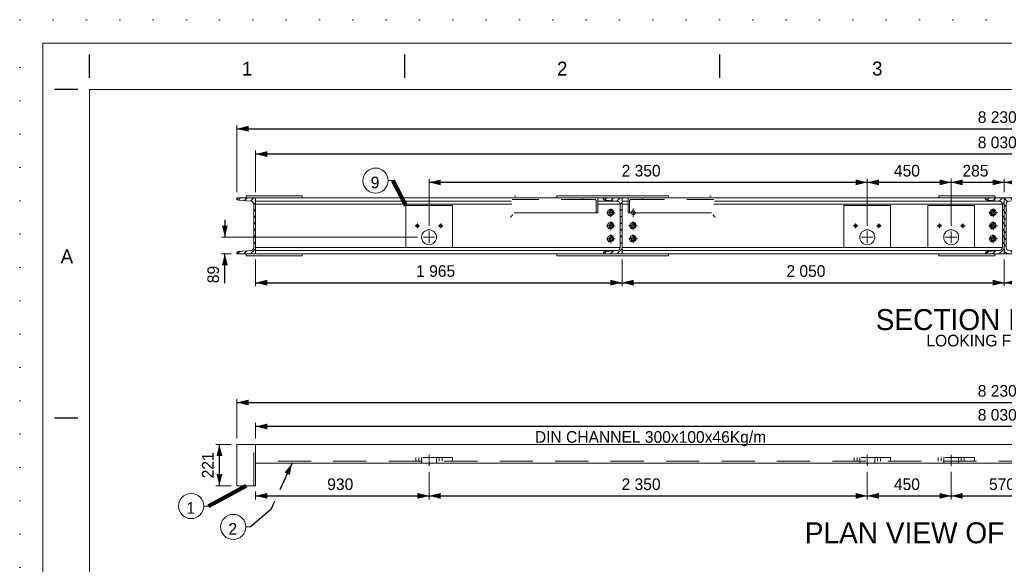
# Model space of a CAD drawing. Header units: millimetres. Extents: x -33820 to -12795, y -745548 to -730698.
# Tile 6 of 25: x -33820 to -28540, y -733618 to -730698. Entities that reach past the tile are written whole.
import ezdxf
from ezdxf.enums import TextEntityAlignment as Align

# ---------------------------------------------------------------- set-up
doc = ezdxf.new("R2010")
doc.units = ezdxf.units.MM
doc.header["$MEASUREMENT"] = 0
for name, pattern in [('DGN Style 1', [178.733029, 0.297393, -178.435636]), ('DGN Style 2', [297.392727, 178.435636, -118.957091]), ('DGN Style 4', [476.125756, 237.914182, -118.957091, 0.297393, -118.957091]), ('DGN Style 5', [208.174909, 89.217818, -118.957091]), ('DGN Style 6', [565.640967, 0.297393, -118.957091, 208.174909, -118.957091, 0.297393, -118.957091])]:
    doc.linetypes.add(name, pattern=pattern)
doc.styles.add('Style-ENGINEERING', font='ENGINEERING.shx')
doc.styles.add('Style-ENGINEERING_0', font='ENGINEERING.shx')
doc.dimstyles.new('MetricMM', dxfattribs={"dimtxt": 3, "dimasz": 3, "dimexe": 1.5, "dimexo": 1.5, "dimgap": 1.5, "dimtad": 1, "dimdec": 0, "dimzin": 7, "dimtxsty": 'Style-ENGINEERING_0', "dimcen": 0.09, "dimclrd": 1, "dimclre": 1, "dimclrt": 7, "dimadec": 0, "dimazin": 3, "dimtfac": 1, "dimtdec": 0, "dimtofl": 0, "dimtmove": 0, "dimatfit": 3, "dimfxl": 1, "dimtzin": 7, "dimlwd": -1, "dimlwe": 0, "dimarcsym": 0})

# ---------------------------------------------------------------- blocks, each defined once
blk = doc.blocks.new('*U328')
for p, q in [((-405.55, 284.53), (-405.55, 289.53)), ((-337.96, 284.53), (-337.96, 289.53)), ((-270.38, 284.53), (-270.38, 289.53)), ((-408.05, 282.03), (-413.05, 282.03)), ((-408.05, 211.53), (-413.05, 211.53))]:
    blk.add_line(p, q)
at = {"color": 7, "linetype": 'Continuous', "lineweight": 0, "flags": 128}
blk.add_lwpolyline([(-415.55, 292.03), (415.45, 292.03), (415.45, -291.97), (-415.55, -291.97), (-415.55, 292.03)], close=True, dxfattribs=at)
at = {"color": 7, "linetype": 'Continuous', "lineweight": 13, "flags": 128}
blk.add_lwpolyline([(-405.55, 282.03), (405.45, 282.03), (405.45, -281.97), (-405.55, -281.97), (-405.55, 282.03)], close=True, dxfattribs=at)
at = {"char_height": 3, "attachment_point": 5, "line_spacing_factor": 1.2, "style": 'Style-ENGINEERING'}
for s, insert in [('1', (-371.76, 286.53)), ('2', (-304.17, 286.53)), ('3', (-236.59, 286.53)), ('A', (-410.42, 246.28))]:
    blk.add_mtext(s, dxfattribs=dict(at, insert=insert))
blk = doc.blocks.new('DIN 300x100x46kgm_6')
at = {"color": 7, "linetype": 'Continuous', "lineweight": 0, "extrusion": (0, 0, -1), "flags": 128}
blk.add_lwpolyline([(-100, 4.6, -0.39104), (-92.6, 12.6), (-24.7, 18, 0.39104), (-10, 34), (-10, 266, 0.39104), (-24.7, 282), (-92.6, 287.4, -0.39104), (-100, 295.4), (-100, 300), (0, 300), (0, 0), (-100, 0), (-100, 4.6)], format="xyb", close=True, dxfattribs=at)
blk = doc.blocks.new('DIN 300x100x46kgm_7')
at = {"color": 7, "linetype": 'Continuous', "lineweight": 0, "extrusion": (0, 0, -1), "flags": 128}
blk.add_lwpolyline([(-100, 4.6, -0.39104), (-92.6, 12.6), (-24.7, 18, 0.39104), (-10, 34), (-10, 266, 0.39104), (-24.7, 282), (-92.6, 287.4, -0.39104), (-100, 295.4), (-100, 300), (0, 300), (0, 0), (-100, 0), (-100, 4.6)], format="xyb", close=True, dxfattribs=at)
blk = doc.blocks.new('*D381')
at = {"color": 1, "linetype": 'Continuous', "lineweight": 0, "transparency": 16777216}
for p, q in [((-9378.5, 5147.6), (-9460.2, 5147.6)), ((-9378.5, 4926.1), (-9460.2, 4926.1))]:
    blk.add_line(p, q, dxfattribs=at)
at = {"color": 1, "linetype": 'Continuous', "transparency": 16777216}
blk.add_line((-9441.5, 4926.1), (-9441.5, 5147.6), dxfattribs=at)
at = {"color": 1, "linetype": 'Continuous', "lineweight": 0, "transparency": 16777216, "extrusion": (0, 0, -1)}
blk.add_solid([(9457.1, 5085.1), (9441.5, 5147.6), (9425.8, 5085.1)], dxfattribs=at)
at = {"color": 1, "linetype": 'Continuous', "lineweight": 0, "transparency": 16777216}
blk.add_solid([(-9425.8, 4988.6), (-9441.5, 4926.1), (-9457.1, 4988.6)], dxfattribs=at)
at = {"layer": 'Defpoints', "color": 7, "linetype": 'Continuous', "lineweight": 0, "transparency": 16777216}
for p in [(-9441.5, 5147.6), (-9347.3, 5147.6), (-9441.5, 5036.8), (-9347.3, 4926.1)]:
    blk.add_point(p, dxfattribs=at)
at = {"color": 7, "linetype": 'Continuous', "lineweight": 0, "transparency": 16777216, "style": 'Style-ENGINEERING'}
blk.add_text('221', height=62.5, rotation=90, dxfattribs=at).set_placement((-9504, 4965.5), align=Align.MIDDLE_LEFT)
blk = doc.blocks.new('*D382')
at = {"color": 1, "linetype": 'Continuous', "lineweight": 0, "transparency": 16777216}
for p, q in [((-8317.3, 5001), (-8317.3, 4852.9)), ((-9247.1, 4894.8), (-9247.1, 4852.9))]:
    blk.add_line(p, q, dxfattribs=at)
at = {"color": 1, "linetype": 'Continuous', "transparency": 16777216}
blk.add_line((-9247.1, 4871.6), (-8317.3, 4871.6), dxfattribs=at)
at = {"color": 1, "linetype": 'Continuous', "lineweight": 0, "transparency": 16777216}
blk.add_solid([(-9184.6, 4856), (-9247.1, 4871.6), (-9184.6, 4887.2)], dxfattribs=at)
at = {"color": 1, "linetype": 'Continuous', "lineweight": 0, "transparency": 16777216, "extrusion": (0, 0, -1)}
blk.add_solid([(8379.8, 4887.2), (8317.3, 4871.6), (8379.8, 4856)], dxfattribs=at)
at = {"layer": 'Defpoints', "color": 7, "linetype": 'Continuous', "lineweight": 0, "transparency": 16777216}
for p in [(-8317.3, 5032.3), (-9247.1, 4926.1), (-8782.2, 4871.6), (-8317.3, 4871.6)]:
    blk.add_point(p, dxfattribs=at)
at = {"color": 7, "linetype": 'Continuous', "lineweight": 0, "transparency": 16777216, "style": 'Style-ENGINEERING'}
blk.add_text('930', height=62.5, dxfattribs=at).set_placement((-8863.1, 4934.1), align=Align.MIDDLE_LEFT)
blk = doc.blocks.new('*D383')
at = {"color": 1, "linetype": 'Continuous', "lineweight": 0, "transparency": 16777216}
for p, q in [((-8317.3, 5001), (-8317.3, 4852.9)), ((-5967.3, 5001), (-5967.3, 4852.9))]:
    blk.add_line(p, q, dxfattribs=at)
at = {"color": 1, "linetype": 'Continuous', "transparency": 16777216}
blk.add_line((-8317.3, 4871.6), (-5967.3, 4871.6), dxfattribs=at)
at = {"color": 1, "linetype": 'Continuous', "lineweight": 0, "transparency": 16777216}
blk.add_solid([(-8254.8, 4856), (-8317.3, 4871.6), (-8254.8, 4887.2)], dxfattribs=at)
at = {"color": 1, "linetype": 'Continuous', "lineweight": 0, "transparency": 16777216, "extrusion": (0, 0, -1)}
blk.add_solid([(6029.8, 4887.2), (5967.3, 4871.6), (6029.8, 4856)], dxfattribs=at)
at = {"layer": 'Defpoints', "color": 7, "linetype": 'Continuous', "lineweight": 0, "transparency": 16777216}
for p in [(-8317.3, 5032.3), (-5967.3, 5032.3), (-7142.3, 4871.6), (-5967.3, 4871.6)]:
    blk.add_point(p, dxfattribs=at)
at = {"color": 7, "linetype": 'Continuous', "lineweight": 0, "transparency": 16777216, "style": 'Style-ENGINEERING'}
blk.add_text('2 350', height=62.5, dxfattribs=at).set_placement((-7284.7, 4934.1), align=Align.MIDDLE_LEFT)
blk = doc.blocks.new('*D384')
at = {"color": 1, "linetype": 'Continuous', "lineweight": 0, "transparency": 16777216}
for p, q in [((-5967.3, 5001), (-5967.3, 4852.9)), ((-5517.3, 5001), (-5517.3, 4852.9))]:
    blk.add_line(p, q, dxfattribs=at)
at = {"color": 1, "linetype": 'Continuous', "transparency": 16777216}
blk.add_line((-5967.3, 4871.6), (-5517.3, 4871.6), dxfattribs=at)
at = {"color": 1, "linetype": 'Continuous', "lineweight": 0, "transparency": 16777216}
blk.add_solid([(-5904.8, 4856), (-5967.3, 4871.6), (-5904.8, 4887.2)], dxfattribs=at)
at = {"color": 1, "linetype": 'Continuous', "lineweight": 0, "transparency": 16777216, "extrusion": (0, 0, -1)}
blk.add_solid([(5579.8, 4887.2), (5517.3, 4871.6), (5579.8, 4856)], dxfattribs=at)
at = {"layer": 'Defpoints', "color": 7, "linetype": 'Continuous', "lineweight": 0, "transparency": 16777216}
for p in [(-5967.3, 5032.3), (-5517.3, 5032.3), (-5742.3, 4871.6), (-5517.3, 4871.6)]:
    blk.add_point(p, dxfattribs=at)
at = {"color": 7, "linetype": 'Continuous', "lineweight": 0, "transparency": 16777216, "style": 'Style-ENGINEERING'}
blk.add_text('450', height=62.5, dxfattribs=at).set_placement((-5824.2, 4934.1), align=Align.MIDDLE_LEFT)
blk = doc.blocks.new('*D385')
at = {"color": 1, "linetype": 'Continuous', "lineweight": 0, "transparency": 16777216}
for p, q in [((-5517.3, 5001), (-5517.3, 4852.9)), ((-4947.3, 5001), (-4947.3, 4852.9))]:
    blk.add_line(p, q, dxfattribs=at)
at = {"color": 1, "linetype": 'Continuous', "transparency": 16777216}
blk.add_line((-5517.3, 4871.6), (-4947.3, 4871.6), dxfattribs=at)
at = {"color": 1, "linetype": 'Continuous', "lineweight": 0, "transparency": 16777216}
blk.add_solid([(-5454.8, 4856), (-5517.3, 4871.6), (-5454.8, 4887.2)], dxfattribs=at)
at = {"color": 1, "linetype": 'Continuous', "lineweight": 0, "transparency": 16777216, "extrusion": (0, 0, -1)}
blk.add_solid([(5009.8, 4887.2), (4947.3, 4871.6), (5009.8, 4856)], dxfattribs=at)
at = {"layer": 'Defpoints', "color": 7, "linetype": 'Continuous', "lineweight": 0, "transparency": 16777216}
for p in [(-5517.3, 5032.3), (-4947.3, 5032.3), (-5232.3, 4871.6), (-4947.3, 4871.6)]:
    blk.add_point(p, dxfattribs=at)
at = {"color": 7, "linetype": 'Continuous', "lineweight": 0, "transparency": 16777216, "style": 'Style-ENGINEERING'}
blk.add_text('570', height=62.5, dxfattribs=at).set_placement((-5314.2, 4934.1), align=Align.MIDDLE_LEFT)
blk = doc.blocks.new('*D389')
at = {"color": 1, "linetype": 'Continuous', "lineweight": 0, "transparency": 16777216}
for p, q in [((-9247.1, 5178.8), (-9247.1, 5262.4)), ((-1217.4, 5178.8), (-1217.4, 5262.4))]:
    blk.add_line(p, q, dxfattribs=at)
at = {"color": 1, "linetype": 'Continuous', "transparency": 16777216}
blk.add_line((-1217.4, 5243.6), (-9247.1, 5243.6), dxfattribs=at)
at = {"color": 1, "linetype": 'Continuous', "lineweight": 0, "transparency": 16777216}
blk.add_solid([(-9184.6, 5228), (-9247.1, 5243.6), (-9184.6, 5259.2)], dxfattribs=at)
at = {"color": 1, "linetype": 'Continuous', "lineweight": 0, "transparency": 16777216, "extrusion": (0, 0, -1)}
blk.add_solid([(1279.9, 5259.2), (1217.4, 5243.6), (1279.9, 5228)], dxfattribs=at)
at = {"layer": 'Defpoints', "color": 7, "linetype": 'Continuous', "lineweight": 0, "transparency": 16777216}
for p in [(-9247.1, 5243.6), (-5232.3, 5243.6), (-9247.1, 5147.6), (-1217.4, 5147.6)]:
    blk.add_point(p, dxfattribs=at)
at = {"color": 7, "linetype": 'Continuous', "lineweight": 0, "transparency": 16777216, "style": 'Style-ENGINEERING'}
blk.add_text('8 030', height=62.5, dxfattribs=at).set_placement((-5374.7, 5306.1), align=Align.MIDDLE_LEFT)
blk = doc.blocks.new('*D390')
at = {"color": 1, "linetype": 'Continuous', "lineweight": 0, "transparency": 16777216}
for p, q in [((-9347.3, 5178.8), (-9347.3, 5390.9)), ((-1117.3, 5178.8), (-1117.3, 5390.9))]:
    blk.add_line(p, q, dxfattribs=at)
at = {"color": 1, "linetype": 'Continuous', "transparency": 16777216}
blk.add_line((-9347.3, 5372.2), (-1117.3, 5372.2), dxfattribs=at)
at = {"color": 1, "linetype": 'Continuous', "lineweight": 0, "transparency": 16777216}
blk.add_solid([(-9284.8, 5356.6), (-9347.3, 5372.2), (-9284.8, 5387.8)], dxfattribs=at)
at = {"color": 1, "linetype": 'Continuous', "lineweight": 0, "transparency": 16777216, "extrusion": (0, 0, -1)}
blk.add_solid([(1179.8, 5387.8), (1117.3, 5372.2), (1179.8, 5356.6)], dxfattribs=at)
at = {"layer": 'Defpoints', "color": 7, "linetype": 'Continuous', "lineweight": 0, "transparency": 16777216}
for p in [(-5232.3, 5372.2), (-1117.3, 5372.2), (-9347.3, 5147.6), (-1117.3, 5147.6)]:
    blk.add_point(p, dxfattribs=at)
at = {"color": 7, "linetype": 'Continuous', "lineweight": 0, "transparency": 16777216, "style": 'Style-ENGINEERING'}
blk.add_text('8 230', height=62.5, dxfattribs=at).set_placement((-5374.7, 5434.7), align=Align.MIDDLE_LEFT)
blk = doc.blocks.new('*D513')
at = {"color": 1, "linetype": 'Continuous', "lineweight": 0, "transparency": 16777216}
for p, q in [((-5232.3, 6500.8), (-5232.3, 6571.4)), ((-4947.3, 6319.8), (-4947.3, 6571.4))]:
    blk.add_line(p, q, dxfattribs=at)
at = {"color": 1, "linetype": 'Continuous', "transparency": 16777216}
blk.add_line((-4947.3, 6552.7), (-5232.3, 6552.7), dxfattribs=at)
at = {"color": 1, "linetype": 'Continuous', "lineweight": 0, "transparency": 16777216}
blk.add_solid([(-5169.8, 6537), (-5232.3, 6552.7), (-5169.8, 6568.3)], dxfattribs=at)
at = {"color": 1, "linetype": 'Continuous', "lineweight": 0, "transparency": 16777216, "extrusion": (0, 0, -1)}
blk.add_solid([(5009.8, 6568.3), (4947.3, 6552.7), (5009.8, 6537)], dxfattribs=at)
at = {"layer": 'Defpoints', "color": 7, "linetype": 'Continuous', "lineweight": 0, "transparency": 16777216}
for p in [(-5232.3, 6552.7), (-5089.8, 6552.7), (-5232.3, 6469.6), (-4947.3, 6288.6)]:
    blk.add_point(p, dxfattribs=at)
at = {"color": 7, "linetype": 'Continuous', "lineweight": 0, "transparency": 16777216, "style": 'Style-ENGINEERING'}
blk.add_text('285', height=62.5, dxfattribs=at).set_placement((-5171.7, 6615.2), align=Align.MIDDLE_LEFT)
blk = doc.blocks.new('*D514')
at = {"color": 1, "linetype": 'Continuous', "lineweight": 0, "transparency": 16777216}
for p, q in [((-5517.3, 6319.8), (-5517.3, 6571.4)), ((-5232.3, 6500.8), (-5232.3, 6571.4))]:
    blk.add_line(p, q, dxfattribs=at)
at = {"color": 1, "linetype": 'Continuous', "transparency": 16777216}
blk.add_line((-5232.3, 6552.7), (-5517.3, 6552.7), dxfattribs=at)
at = {"color": 1, "linetype": 'Continuous', "lineweight": 0, "transparency": 16777216}
blk.add_solid([(-5454.8, 6537), (-5517.3, 6552.7), (-5454.8, 6568.3)], dxfattribs=at)
at = {"color": 1, "linetype": 'Continuous', "lineweight": 0, "transparency": 16777216, "extrusion": (0, 0, -1)}
blk.add_solid([(5294.8, 6568.3), (5232.3, 6552.7), (5294.8, 6537)], dxfattribs=at)
at = {"layer": 'Defpoints', "color": 7, "linetype": 'Continuous', "lineweight": 0, "transparency": 16777216}
for p in [(-5517.3, 6552.7), (-5374.8, 6552.7), (-5232.3, 6469.6), (-5517.3, 6288.6)]:
    blk.add_point(p, dxfattribs=at)
at = {"color": 7, "linetype": 'Continuous', "lineweight": 0, "transparency": 16777216, "style": 'Style-ENGINEERING'}
blk.add_text('285', height=62.5, dxfattribs=at).set_placement((-5456.7, 6615.2), align=Align.MIDDLE_LEFT)
blk = doc.blocks.new('*D515')
at = {"color": 1, "linetype": 'Continuous', "lineweight": 0, "transparency": 16777216}
for p, q in [((-5967.3, 6319.8), (-5967.3, 6571.4)), ((-5517.3, 6319.8), (-5517.3, 6571.4))]:
    blk.add_line(p, q, dxfattribs=at)
at = {"color": 1, "linetype": 'Continuous', "transparency": 16777216}
blk.add_line((-5517.3, 6552.7), (-5967.3, 6552.7), dxfattribs=at)
at = {"color": 1, "linetype": 'Continuous', "lineweight": 0, "transparency": 16777216}
blk.add_solid([(-5904.8, 6537), (-5967.3, 6552.7), (-5904.8, 6568.3)], dxfattribs=at)
at = {"color": 1, "linetype": 'Continuous', "lineweight": 0, "transparency": 16777216, "extrusion": (0, 0, -1)}
blk.add_solid([(5579.8, 6568.3), (5517.3, 6552.7), (5579.8, 6537)], dxfattribs=at)
at = {"layer": 'Defpoints', "color": 7, "linetype": 'Continuous', "lineweight": 0, "transparency": 16777216}
for p in [(-5967.3, 6552.7), (-5742.3, 6552.7), (-5967.3, 6288.6), (-5517.3, 6288.6)]:
    blk.add_point(p, dxfattribs=at)
at = {"color": 7, "linetype": 'Continuous', "lineweight": 0, "transparency": 16777216, "style": 'Style-ENGINEERING'}
blk.add_text('450', height=62.5, dxfattribs=at).set_placement((-5824.2, 6615.2), align=Align.MIDDLE_LEFT)
blk = doc.blocks.new('*D516')
at = {"color": 1, "linetype": 'Continuous', "lineweight": 0, "transparency": 16777216}
for p, q in [((-8317.3, 6319.8), (-8317.3, 6571.4)), ((-5967.3, 6319.8), (-5967.3, 6571.4))]:
    blk.add_line(p, q, dxfattribs=at)
at = {"color": 1, "linetype": 'Continuous', "transparency": 16777216}
blk.add_line((-5967.3, 6552.7), (-8317.3, 6552.7), dxfattribs=at)
at = {"color": 1, "linetype": 'Continuous', "lineweight": 0, "transparency": 16777216}
blk.add_solid([(-8254.8, 6537), (-8317.3, 6552.7), (-8254.8, 6568.3)], dxfattribs=at)
at = {"color": 1, "linetype": 'Continuous', "lineweight": 0, "transparency": 16777216, "extrusion": (0, 0, -1)}
blk.add_solid([(6029.8, 6568.3), (5967.3, 6552.7), (6029.8, 6537)], dxfattribs=at)
at = {"layer": 'Defpoints', "color": 7, "linetype": 'Continuous', "lineweight": 0, "transparency": 16777216}
for p in [(-8317.3, 6552.7), (-7142.3, 6552.7), (-8317.3, 6288.6), (-5967.3, 6288.6)]:
    blk.add_point(p, dxfattribs=at)
at = {"color": 7, "linetype": 'Continuous', "lineweight": 0, "transparency": 16777216, "style": 'Style-ENGINEERING'}
blk.add_text('2 350', height=62.5, dxfattribs=at).set_placement((-7284.7, 6615.2), align=Align.MIDDLE_LEFT)
blk = doc.blocks.new('*D517')
at = {"color": 1, "linetype": 'Continuous', "lineweight": 0, "transparency": 16777216}
for p, q in [((-9247.3, 6138.3), (-9247.3, 5995.9)), ((-7282.3, 6138.3), (-7282.3, 5995.9))]:
    blk.add_line(p, q, dxfattribs=at)
at = {"color": 1, "linetype": 'Continuous', "transparency": 16777216}
blk.add_line((-9247.3, 6014.7), (-7282.3, 6014.7), dxfattribs=at)
at = {"color": 1, "linetype": 'Continuous', "lineweight": 0, "transparency": 16777216}
blk.add_solid([(-9184.8, 5999.1), (-9247.3, 6014.7), (-9184.8, 6030.3)], dxfattribs=at)
at = {"color": 1, "linetype": 'Continuous', "lineweight": 0, "transparency": 16777216, "extrusion": (0, 0, -1)}
blk.add_solid([(7344.8, 6030.3), (7282.3, 6014.7), (7344.8, 5999.1)], dxfattribs=at)
at = {"layer": 'Defpoints', "color": 7, "linetype": 'Continuous', "lineweight": 0, "transparency": 16777216}
for p in [(-9247.3, 6169.6), (-7282.3, 6169.6), (-8264.8, 6014.7), (-7282.3, 6014.7)]:
    blk.add_point(p, dxfattribs=at)
at = {"color": 7, "linetype": 'Continuous', "lineweight": 0, "transparency": 16777216, "style": 'Style-ENGINEERING'}
blk.add_text('1 965', height=62.5, dxfattribs=at).set_placement((-8386.3, 6077.2), align=Align.MIDDLE_LEFT)
blk = doc.blocks.new('*D518')
at = {"color": 1, "linetype": 'Continuous', "lineweight": 0, "transparency": 16777216}
for p, q in [((-7282.3, 6138.3), (-7282.3, 5995.9)), ((-5232.3, 6138.3), (-5232.3, 5995.9))]:
    blk.add_line(p, q, dxfattribs=at)
at = {"color": 1, "linetype": 'Continuous', "transparency": 16777216}
blk.add_line((-7282.3, 6014.7), (-5232.3, 6014.7), dxfattribs=at)
at = {"color": 1, "linetype": 'Continuous', "lineweight": 0, "transparency": 16777216}
blk.add_solid([(-7219.8, 5999.1), (-7282.3, 6014.7), (-7219.8, 6030.3)], dxfattribs=at)
at = {"color": 1, "linetype": 'Continuous', "lineweight": 0, "transparency": 16777216, "extrusion": (0, 0, -1)}
blk.add_solid([(5294.8, 6030.3), (5232.3, 6014.7), (5294.8, 5999.1)], dxfattribs=at)
at = {"layer": 'Defpoints', "color": 7, "linetype": 'Continuous', "lineweight": 0, "transparency": 16777216}
for p in [(-7282.3, 6169.6), (-5232.3, 6169.6), (-6257.3, 6014.7), (-5232.3, 6014.7)]:
    blk.add_point(p, dxfattribs=at)
at = {"color": 7, "linetype": 'Continuous', "lineweight": 0, "transparency": 16777216, "style": 'Style-ENGINEERING'}
blk.add_text('2 050', height=62.5, dxfattribs=at).set_placement((-6400.7, 6077.2), align=Align.MIDDLE_LEFT)
blk = doc.blocks.new('*D519')
at = {"color": 1, "linetype": 'Continuous', "lineweight": 0, "transparency": 16777216}
for p, q in [((-5232.3, 6138.3), (-5232.3, 5995.9)), ((-3182.3, 6138.3), (-3182.3, 5995.9))]:
    blk.add_line(p, q, dxfattribs=at)
at = {"color": 1, "linetype": 'Continuous', "transparency": 16777216}
blk.add_line((-5232.3, 6014.7), (-3182.3, 6014.7), dxfattribs=at)
at = {"color": 1, "linetype": 'Continuous', "lineweight": 0, "transparency": 16777216}
blk.add_solid([(-5169.8, 5999.1), (-5232.3, 6014.7), (-5169.8, 6030.3)], dxfattribs=at)
at = {"color": 1, "linetype": 'Continuous', "lineweight": 0, "transparency": 16777216, "extrusion": (0, 0, -1)}
blk.add_solid([(3244.8, 6030.3), (3182.3, 6014.7), (3244.8, 5999.1)], dxfattribs=at)
at = {"layer": 'Defpoints', "color": 7, "linetype": 'Continuous', "lineweight": 0, "transparency": 16777216}
for p in [(-5232.3, 6169.6), (-3182.3, 6169.6), (-4207.3, 6014.7), (-3182.3, 6014.7)]:
    blk.add_point(p, dxfattribs=at)
at = {"color": 7, "linetype": 'Continuous', "lineweight": 0, "transparency": 16777216, "style": 'Style-ENGINEERING'}
blk.add_text('2 050', height=62.5, dxfattribs=at).set_placement((-4350.7, 6077.2), align=Align.MIDDLE_LEFT)
blk = doc.blocks.new('*D521')
at = {"color": 1, "linetype": 'Continuous', "lineweight": 0, "transparency": 16777216}
for p, q in [((-9247.3, 6500.8), (-9247.3, 6723.2)), ((-1217.3, 6500.8), (-1217.3, 6723.2))]:
    blk.add_line(p, q, dxfattribs=at)
at = {"color": 1, "linetype": 'Continuous', "transparency": 16777216}
blk.add_line((-1217.3, 6704.5), (-9247.3, 6704.5), dxfattribs=at)
at = {"color": 1, "linetype": 'Continuous', "lineweight": 0, "transparency": 16777216}
blk.add_solid([(-9184.8, 6688.8), (-9247.3, 6704.5), (-9184.8, 6720.1)], dxfattribs=at)
at = {"color": 1, "linetype": 'Continuous', "lineweight": 0, "transparency": 16777216, "extrusion": (0, 0, -1)}
blk.add_solid([(1279.8, 6720.1), (1217.3, 6704.5), (1279.8, 6688.8)], dxfattribs=at)
at = {"layer": 'Defpoints', "color": 7, "linetype": 'Continuous', "lineweight": 0, "transparency": 16777216}
for p in [(-9247.3, 6704.5), (-5232.3, 6704.5), (-9247.3, 6469.6), (-1217.3, 6469.6)]:
    blk.add_point(p, dxfattribs=at)
at = {"color": 7, "linetype": 'Continuous', "lineweight": 0, "transparency": 16777216, "style": 'Style-ENGINEERING'}
blk.add_text('8 030', height=62.5, dxfattribs=at).set_placement((-5374.7, 6767), align=Align.MIDDLE_LEFT)
blk = doc.blocks.new('*D522')
at = {"color": 1, "linetype": 'Continuous', "lineweight": 0, "transparency": 16777216}
for p, q in [((-9347.3, 6500.8), (-9347.3, 6858.8)), ((-1117.3, 6496.2), (-1117.3, 6858.8))]:
    blk.add_line(p, q, dxfattribs=at)
at = {"color": 1, "linetype": 'Continuous', "transparency": 16777216}
blk.add_line((-9347.3, 6840.1), (-1117.3, 6840.1), dxfattribs=at)
at = {"color": 1, "linetype": 'Continuous', "lineweight": 0, "transparency": 16777216}
blk.add_solid([(-9284.8, 6824.5), (-9347.3, 6840.1), (-9284.8, 6855.7)], dxfattribs=at)
at = {"color": 1, "linetype": 'Continuous', "lineweight": 0, "transparency": 16777216, "extrusion": (0, 0, -1)}
blk.add_solid([(1179.8, 6855.7), (1117.3, 6840.1), (1179.8, 6824.5)], dxfattribs=at)
at = {"layer": 'Defpoints', "color": 7, "linetype": 'Continuous', "lineweight": 0, "transparency": 16777216}
for p in [(-5232.3, 6840.1), (-1117.3, 6840.1), (-9347.3, 6469.6), (-1117.3, 6465)]:
    blk.add_point(p, dxfattribs=at)
at = {"color": 7, "linetype": 'Continuous', "lineweight": 0, "transparency": 16777216, "style": 'Style-ENGINEERING'}
blk.add_text('8 230', height=62.5, dxfattribs=at).set_placement((-5374.7, 6902.6), align=Align.MIDDLE_LEFT)
blk = doc.blocks.new('*U612')
at = {"color": 7, "linetype": 'DGN Style 6', "lineweight": 0, "flags": 128}
blk.add_lwpolyline([(0, 54), (-47, 27), (-47, -27), (0, -54), (47, -27), (47, 27), (0, 54)], close=True, dxfattribs=at)
at = {"color": 7, "linetype": 'DGN Style 6', "lineweight": 0}
blk.add_circle((0, 0), 59.7, dxfattribs=at)
blk = doc.blocks.new('*U613')
at = {"color": 7, "linetype": 'DGN Style 6', "lineweight": 0, "flags": 128}
blk.add_lwpolyline([(0, 54), (-47, 27), (-47, -27), (0, -54), (47, -27), (47, 27), (0, 54)], close=True, dxfattribs=at)
at = {"color": 7, "linetype": 'DGN Style 6', "lineweight": 0}
blk.add_circle((0, 0), 59.7, dxfattribs=at)
blk = doc.blocks.new('*U614')
at = {"color": 7, "linetype": 'DGN Style 6', "lineweight": 0, "flags": 128}
blk.add_lwpolyline([(0, 54), (-47, 27), (-47, -27), (0, -54), (47, -27), (47, 27), (0, 54)], close=True, dxfattribs=at)
at = {"color": 7, "linetype": 'DGN Style 6', "lineweight": 0}
blk.add_circle((0, 0), 59.7, dxfattribs=at)
blk = doc.blocks.new('*U615')
at = {"color": 7, "linetype": 'DGN Style 6', "lineweight": 0, "flags": 128}
blk.add_lwpolyline([(0, 54), (-47, 27), (-47, -27), (0, -54), (47, -27), (47, 27), (0, 54)], close=True, dxfattribs=at)
at = {"color": 7, "linetype": 'DGN Style 6', "lineweight": 0}
blk.add_circle((0, 0), 59.7, dxfattribs=at)
blk = doc.blocks.new('*U616')
at = {"color": 7, "linetype": 'DGN Style 6', "lineweight": 0, "flags": 128}
blk.add_lwpolyline([(0, 54), (-47, 27), (-47, -27), (0, -54), (47, -27), (47, 27), (0, 54)], close=True, dxfattribs=at)
at = {"color": 7, "linetype": 'DGN Style 6', "lineweight": 0}
blk.add_circle((0, 0), 59.7, dxfattribs=at)
blk = doc.blocks.new('*U617')
at = {"color": 7, "linetype": 'DGN Style 6', "lineweight": 0, "flags": 128}
blk.add_lwpolyline([(0, 54), (-47, 27), (-47, -27), (0, -54), (47, -27), (47, 27), (0, 54)], close=True, dxfattribs=at)
at = {"color": 7, "linetype": 'DGN Style 6', "lineweight": 0}
blk.add_circle((0, 0), 59.7, dxfattribs=at)
blk = doc.blocks.new('*U618')
at = {"color": 7, "linetype": 'DGN Style 6', "lineweight": 0, "flags": 128}
blk.add_lwpolyline([(0, 54), (-47, 27), (-47, -27), (0, -54), (47, -27), (47, 27), (0, 54)], close=True, dxfattribs=at)
at = {"color": 7, "linetype": 'DGN Style 6', "lineweight": 0}
blk.add_circle((0, 0), 59.7, dxfattribs=at)
blk = doc.blocks.new('*U619')
at = {"color": 7, "linetype": 'DGN Style 6', "lineweight": 0, "flags": 128}
blk.add_lwpolyline([(0, 54), (-47, 27), (-47, -27), (0, -54), (47, -27), (47, 27), (0, 54)], close=True, dxfattribs=at)
at = {"color": 7, "linetype": 'DGN Style 6', "lineweight": 0}
blk.add_circle((0, 0), 59.7, dxfattribs=at)
blk = doc.blocks.new('*D636')
at = {"color": 1, "linetype": 'Continuous', "transparency": 16777216}
for p, q in [((-9412.3, 6352.3), (-9412.3, 6258.6)), ((-9412.3, 6011.8), (-9412.3, 6169.6))]:
    blk.add_line(p, q, dxfattribs=at)
at = {"color": 1, "linetype": 'Continuous', "lineweight": 0, "transparency": 16777216}
for p, q in [((-8378.5, 6258.6), (-9431.1, 6258.6)), ((-9378.5, 6169.6), (-9431.1, 6169.6))]:
    blk.add_line(p, q, dxfattribs=at)
blk.add_solid([(-9396.7, 6321.1), (-9412.3, 6258.6), (-9427.9, 6321.1)], dxfattribs=at)
at = {"color": 1, "linetype": 'Continuous', "lineweight": 0, "transparency": 16777216, "extrusion": (0, 0, -1)}
blk.add_solid([(9427.9, 6107.1), (9412.3, 6169.6), (9396.7, 6107.1)], dxfattribs=at)
at = {"layer": 'Defpoints', "color": 7, "linetype": 'Continuous', "lineweight": 0, "transparency": 16777216}
for p in [(-9412.3, 6258.6), (-8347.3, 6258.6), (-9347.3, 6169.6), (-9412.3, 6063)]:
    blk.add_point(p, dxfattribs=at)
at = {"color": 7, "linetype": 'Continuous', "lineweight": 0, "transparency": 16777216, "style": 'Style-ENGINEERING'}
blk.add_text('89', height=62.5, rotation=90, dxfattribs=at).set_placement((-9474.8, 6011.8), align=Align.MIDDLE_LEFT)
blk = doc.blocks.new('*U327')
at = {"linetype": 'DGN Style 6', "lineweight": 0}
h = blk.add_hatch(dxfattribs=at)
h.set_pattern_fill('HATCH', style=0, pattern_type=2)
h.set_pattern_definition([(45, (-9267.247, 6460.26), (-17.6777, 17.6777), [])])
h.paths.add_polyline_path([(-9347.27, 6464.97, 0.3910403), (-9339.91, 6457), (-9271.99, 6451.57, -0.3910403), (-9257.27, 6435.62), (-9257.27, 6203.56, -0.3910403), (-9271.99, 6187.61), (-9339.91, 6182.18, 0.3910403), (-9347.27, 6174.21), (-9347.27, 6169.59), (-9247.27, 6169.59), (-9247.27, 6469.59), (-9347.27, 6469.59)])
h = blk.add_hatch(dxfattribs=at)
h.set_pattern_fill('HATCH', style=0, pattern_type=2)
h.set_pattern_definition([(45, (-7302.247, 6460.26), (-17.6777, 17.6777), [])])
h.paths.add_polyline_path([(-7382.27, 6464.97, 0.3910403), (-7374.91, 6457), (-7306.99, 6451.57, -0.3910403), (-7292.27, 6435.62), (-7292.27, 6203.56, -0.3910403), (-7306.99, 6187.61), (-7374.91, 6182.18, 0.3910403), (-7382.27, 6174.21), (-7382.27, 6169.59), (-7282.27, 6169.59), (-7282.27, 6469.59), (-7382.27, 6469.59)])
h = blk.add_hatch(dxfattribs=at)
h.set_pattern_fill('HATCH', style=0, pattern_type=2)
h.set_pattern_definition([(45, (-5252.247, 6460.26), (-17.6777, 17.6777), [])])
h.paths.add_polyline_path([(-5332.27, 6464.97, 0.3910403), (-5324.91, 6457), (-5256.99, 6451.57, -0.3910403), (-5242.27, 6435.62), (-5242.27, 6203.56, -0.3910403), (-5256.99, 6187.61), (-5324.91, 6182.18, 0.3910403), (-5332.27, 6174.21), (-5332.27, 6169.59), (-5232.27, 6169.59), (-5232.27, 6469.59), (-5332.27, 6469.59)])
h = blk.add_hatch(dxfattribs=at)
h.set_pattern_fill('HATCH', style=0, pattern_type=2)
h.set_pattern_definition([(135, (-5312.453, 6460.26), (17.6777, 17.6777), [])])
h.paths.add_polyline_path([(-5132.27, 6464.97, -0.3910403), (-5139.63, 6457), (-5207.54, 6451.57, 0.3910403), (-5222.27, 6435.62), (-5222.27, 6203.56, 0.3910403), (-5207.54, 6187.61), (-5139.63, 6182.18, -0.3910403), (-5132.27, 6174.21), (-5132.27, 6169.59), (-5232.27, 6169.59), (-5232.27, 6469.59), (-5132.27, 6469.59)])
at = {"color": 7, "linetype": 'Continuous', "lineweight": 0}
for p, q in [((-8536.63, 6562.05), (-8511.86, 6562.05)), ((-9247.27, 6469.59), (-1217.27, 6469.59)), ((-9247.27, 6451.57), (-7877.52, 6451.57)), ((-7412.86, 6451.57), (-7306.99, 6451.57)), ((-7282.27, 6451.57), (-7250.25, 6451.57)), ((-6785.59, 6451.57), (-5256.99, 6451.57)), ((-9247.27, 6435.62), (-7872.69, 6435.62)), ((-7412.86, 6389.59), (-7860.73, 6389.59)), ((-7412.86, 6435.62), (-7292.27, 6435.62)), ((-7282.27, 6435.62), (-7250.25, 6435.62)), ((-7250.25, 6389.59), (-6802.38, 6389.59)), ((-6790.42, 6435.62), (-5242.27, 6435.62)), ((-9247.27, 6203.56), (-7292.27, 6203.56)), ((-9247.27, 6187.61), (-7306.99, 6187.61)), ((-7282.27, 6203.56), (-5242.27, 6203.56)), ((-7282.27, 6187.61), (-5256.99, 6187.61)), ((-1217.27, 6169.59), (-9247.27, 6169.59)), ((-9347.27, 5147.57), (-1117.27, 5147.57)), ((-9347.27, 4926.07), (-9347.27, 5147.57)), ((-9247.13, 4926.07), (-9247.13, 5147.57)), ((-1217.41, 5047.28), (-9247.13, 5047.28)), ((-9347.27, 4926.07), (-9247.13, 4926.07)), ((-9525.35, 4817.15), (-9500.58, 4817.15)), ((-9299.7, 4704.99), (-9274.93, 4704.99))]:
    blk.add_line(p, q, dxfattribs=at)
at = {"color": 7, "linetype": 'DGN Style 2', "lineweight": 0}
for p, q in [((-7492.86, 6461.59), (-7492.86, 6469.59)), ((-7170.25, 6461.59), (-7170.25, 6469.59)), ((-9257.13, 4926.07), (-9257.13, 5147.57)), ((-1217.41, 5057.28), (-9247.13, 5057.28))]:
    blk.add_line(p, q, dxfattribs=at)
at = {"color": 1, "linetype": 'DGN Style 4', "lineweight": 0}
for p, q in [((-7365.83, 6389.59), (-7318.71, 6389.59)), ((-7342.27, 6413.15), (-7342.27, 6366.03)), ((-7222.27, 6389.59), (-7222.27, 6413.15)), ((-7222.27, 6389.59), (-7222.27, 6366.03)), ((-5315.83, 6389.59), (-5268.71, 6389.59)), ((-5292.27, 6413.15), (-5292.27, 6366.03)), ((-7342.27, 6343.15), (-7342.27, 6296.03)), ((-7222.27, 6343.15), (-7222.27, 6296.03)), ((-5292.27, 6343.15), (-5292.27, 6296.03)), ((-8367.27, 6319.56), (-8392.27, 6319.56)), ((-8379.77, 6332.06), (-8379.77, 6307.06)), ((-8317.27, 6288.56), (-8317.27, 6228.56)), ((-8242.27, 6319.56), (-8267.27, 6319.56)), ((-8254.77, 6332.06), (-8254.77, 6307.06)), ((-7365.83, 6319.59), (-7318.71, 6319.59)), ((-7245.83, 6319.59), (-7198.71, 6319.59)), ((-6017.27, 6319.56), (-6042.27, 6319.56)), ((-6029.77, 6332.06), (-6029.77, 6307.06)), ((-5967.27, 6288.56), (-5967.27, 6228.56)), ((-5892.27, 6319.56), (-5917.27, 6319.56)), ((-5904.77, 6332.06), (-5904.77, 6307.06)), ((-5567.27, 6319.56), (-5592.27, 6319.56)), ((-5579.77, 6332.06), (-5579.77, 6307.06)), ((-5517.27, 6288.56), (-5517.27, 6228.56)), ((-5442.27, 6319.56), (-5467.27, 6319.56)), ((-5454.77, 6332.06), (-5454.77, 6307.06)), ((-5315.83, 6319.59), (-5268.71, 6319.59)), ((-8287.27, 6258.56), (-8347.27, 6258.56)), ((-7365.83, 6249.59), (-7318.71, 6249.59)), ((-7342.27, 6273.15), (-7342.27, 6226.03)), ((-7245.83, 6249.59), (-7198.71, 6249.59)), ((-7222.27, 6273.15), (-7222.27, 6226.03)), ((-5937.27, 6258.56), (-5997.27, 6258.56)), ((-5487.27, 6258.56), (-5547.27, 6258.56)), ((-5315.83, 6249.59), (-5268.71, 6249.59)), ((-5292.27, 6273.15), (-5292.27, 6226.03)), ((-8317.27, 5092.28), (-8317.27, 5032.28)), ((-5967.27, 5092.28), (-5967.27, 5032.28)), ((-5517.27, 5092.28), (-5517.27, 5032.28))]:
    blk.add_line(p, q, dxfattribs=at)
at = {"color": 7, "linetype": 'DGN Style 1', "lineweight": 0, "flags": 128}
blk.add_lwpolyline([(-10512.54, 7424.97), (10512.46, 7424.97), (10512.46, -7425.03), (-10512.54, -7425.03), (-10512.54, 7424.97)], close=True, dxfattribs=at)
at = {"color": 7, "linetype": 'DGN Style 6', "lineweight": 0, "flags": 128}
for points in [[(-9347.27, 6464.97, 0.3910403), (-9339.91, 6457), (-9271.99, 6451.57, -0.3910403), (-9257.27, 6435.62), (-9257.27, 6203.56, -0.3910403), (-9271.99, 6187.61), (-9339.91, 6182.18, 0.3910403), (-9347.27, 6174.21), (-9347.27, 6169.59), (-9247.27, 6169.59), (-9247.27, 6169.59), (-9247.27, 6469.59), (-9347.27, 6469.59), (-9347.27, 6464.97)], [(-7382.27, 6464.97, 0.3910403), (-7374.91, 6457), (-7306.99, 6451.57, -0.3910403), (-7292.27, 6435.62), (-7292.27, 6203.56, -0.3910403), (-7306.99, 6187.61), (-7374.91, 6182.18, 0.3910403), (-7382.27, 6174.21), (-7382.27, 6169.59), (-7282.27, 6169.59), (-7282.27, 6169.59), (-7282.27, 6469.59), (-7382.27, 6469.59), (-7382.27, 6464.97)], [(-5332.27, 6464.97, 0.3910403), (-5324.91, 6457), (-5256.99, 6451.57, -0.3910403), (-5242.27, 6435.62), (-5242.27, 6203.56, -0.3910403), (-5256.99, 6187.61), (-5324.91, 6182.18, 0.3910403), (-5332.27, 6174.21), (-5332.27, 6169.59), (-5232.27, 6169.59), (-5232.27, 6169.59), (-5232.27, 6469.59), (-5332.27, 6469.59), (-5332.27, 6464.97)], [(-5132.27, 6464.97, -0.3910403), (-5139.63, 6457), (-5207.54, 6451.57, 0.3910403), (-5222.27, 6435.62), (-5222.27, 6203.56, 0.3910403), (-5207.54, 6187.61), (-5139.63, 6182.18, -0.3910403), (-5132.27, 6174.21), (-5132.27, 6169.59), (-5232.27, 6169.59), (-5232.27, 6169.59), (-5232.27, 6469.59), (-5132.27, 6469.59), (-5132.27, 6464.97)]]:
    blk.add_lwpolyline(points, format="xyb", close=True, dxfattribs=at)
at = {"color": 7, "linetype": 'Continuous', "lineweight": 0, "flags": 128}
for points in [[(-9297.27, 6469.59), (-9297.27, 6479.59), (-8997.27, 6479.59), (-8997.27, 6469.59), (-9297.27, 6469.59)], [(-7032.27, 6469.59), (-7032.27, 6479.59), (-7632.27, 6479.59), (-7632.27, 6469.59), (-7032.27, 6469.59)], [(-5582.55, 6469.59), (-5582.55, 6479.59), (-5282.55, 6479.59), (-5282.55, 6469.59), (-5582.55, 6469.59)], [(-9297.27, 6169.59), (-9297.27, 6159.59), (-8997.27, 6159.59), (-8997.27, 6169.59), (-9297.27, 6169.59)], [(-7032.27, 6169.59), (-7032.27, 6159.59), (-7632.27, 6159.59), (-7632.27, 6169.59), (-7032.27, 6169.59)], [(-5582.55, 6169.59), (-5582.55, 6159.59), (-5282.55, 6159.59), (-5282.55, 6169.59), (-5582.55, 6169.59)]]:
    blk.add_lwpolyline(points, close=True, dxfattribs=at)
at = {"color": 7, "linetype": 'DGN Style 2', "lineweight": 0, "flags": 128}
for points in [[(-7430.86, 6461.59), (-7872.39, 6461.59)], [(-7420.86, 6389.59), (-7420.86, 6451.59)], [(-7242.25, 6389.59), (-7242.25, 6451.59)], [(-7232.25, 6461.59), (-6790.72, 6461.59)], [(-8192.27, 5057.28), (-8192.27, 5077.28), (-8442.27, 5077.28), (-8442.27, 5057.28)], [(-8387.77, 5057.28), (-8387.77, 5077.28)], [(-8371.77, 5057.28), (-8371.77, 5077.28)], [(-8357.27, 5047.28), (-8357.27, 5077.28)], [(-8277.27, 5077.28), (-8277.27, 5047.28)], [(-8262.77, 5057.28), (-8262.77, 5077.28)], [(-8246.77, 5057.28), (-8246.77, 5077.28)], [(-5842.27, 5057.28), (-5842.27, 5077.28), (-6092.27, 5077.28), (-6092.27, 5057.28)], [(-6037.77, 5057.28), (-6037.77, 5077.28)], [(-6021.77, 5057.28), (-6021.77, 5077.28)], [(-6007.27, 5047.28), (-6007.27, 5077.28)], [(-5927.27, 5077.28), (-5927.27, 5047.28)], [(-5912.77, 5057.28), (-5912.77, 5077.28)], [(-5896.77, 5057.28), (-5896.77, 5077.28)], [(-5392.27, 5057.28), (-5392.27, 5077.28), (-5642.27, 5077.28), (-5642.27, 5057.28)], [(-5587.77, 5057.28), (-5587.77, 5077.28)], [(-5571.77, 5057.28), (-5571.77, 5077.28)], [(-5557.27, 5047.28), (-5557.27, 5077.28)], [(-5477.27, 5077.28), (-5477.27, 5047.28)], [(-5462.77, 5057.28), (-5462.77, 5077.28)], [(-5446.77, 5057.28), (-5446.77, 5077.28)]]:
    blk.add_lwpolyline(points, dxfattribs=at)
at = {"color": 7, "linetype": 'Continuous', "lineweight": 0, "flags": 128}
for points in [[(-7492.86, 6469.59), (-7412.86, 6469.59), (-7412.86, 6389.59)], [(-7170.25, 6469.59), (-7250.25, 6469.59), (-7250.25, 6389.59)], [(-8442.27, 6203.56), (-8442.27, 6428.56), (-8192.27, 6428.56), (-8192.27, 6203.56)], [(-6092.27, 6203.56), (-6092.27, 6428.56), (-5842.27, 6428.56), (-5842.27, 6203.56)], [(-5642.27, 6203.56), (-5642.27, 6428.56), (-5392.27, 6428.56), (-5392.27, 6203.56)]]:
    blk.add_lwpolyline(points, dxfattribs=at)
for points in [[(-5332.27, 6174.21, -0.3910403), (-5324.91, 6182.18), (-5256.99, 6187.61, 0.3910403), (-5242.27, 6203.56), (-5242.27, 6435.62, 0.3910403), (-5256.99, 6451.57), (-5324.91, 6457, -0.3910403), (-5332.27, 6464.97), (-5332.27, 6469.59), (-5232.27, 6469.59), (-5232.27, 6169.59), (-5332.27, 6169.59), (-5332.27, 6174.21)], [(-5132.27, 6174.21, 0.3910403), (-5139.63, 6182.18), (-5207.54, 6187.61, -0.3910403), (-5222.27, 6203.56), (-5222.27, 6435.62, -0.3910403), (-5207.54, 6451.57), (-5139.63, 6457, 0.3910403), (-5132.27, 6464.97), (-5132.27, 6469.59), (-5232.27, 6469.59), (-5232.27, 6169.59), (-5132.27, 6169.59), (-5132.27, 6174.21)]]:
    blk.add_lwpolyline(points, format="xyb", close=True, dxfattribs=at)
at = {"color": 7, "linetype": 'DGN Style 6', "lineweight": 0, "flags": 128}
for points in [[(-7236.33, 6389.59), (-7236.33, 6397.71), (-7222.27, 6405.83), (-7208.2, 6397.71), (-7208.2, 6389.59)], [(-7236.33, 6389.59), (-7236.33, 6381.47), (-7222.27, 6373.35), (-7208.2, 6381.47), (-7208.2, 6389.59)]]:
    blk.add_lwpolyline(points, dxfattribs=at)
at = {"color": 1, "linetype": 'Continuous', "flags": 128}
for points in [[(-9051.57, 5047.28), (-9117.4, 4904.48)], [(-9146.43, 4841.53), (-9166.58, 4797.83), (-9274.93, 4704.99)]]:
    blk.add_lwpolyline(points, dxfattribs=at)
at = {"color": 7, "linetype": 'Continuous', "lineweight": 13}
for centre in [(-8604.2, 6562.05), (-9592.92, 4817.15), (-9367.27, 4704.99)]:
    blk.add_circle(centre, 67.57, dxfattribs=at)
at = {"color": 7, "linetype": 'Continuous', "lineweight": 0}
for centre, radius in [((-7342.27, 6389.59), 10.66), ((-5292.27, 6389.59), 10.66), ((-8379.77, 6319.56), 8), ((-8317.27, 6258.56), 40), ((-8254.77, 6319.56), 8), ((-7342.27, 6319.59), 10.66), ((-7222.27, 6319.59), 10.66), ((-6029.77, 6319.56), 8), ((-5967.27, 6258.56), 40), ((-5904.77, 6319.56), 8), ((-5579.77, 6319.56), 8), ((-5517.27, 6258.56), 40), ((-5454.77, 6319.56), 8), ((-5292.27, 6319.59), 10.66), ((-7342.27, 6249.59), 10.66), ((-7222.27, 6249.59), 10.66), ((-5292.27, 6249.59), 10.66)]:
    blk.add_circle(centre, radius, dxfattribs=at)
at = {"color": 7, "linetype": 'DGN Style 2', "lineweight": 0}
blk.add_arc((-7430.86, 6451.59), 10, 0, 90, dxfattribs=at)
at = {"color": 7, "linetype": 'DGN Style 2', "lineweight": 0, "extrusion": (0, 0, -1)}
for centre, radius, end in [((7232.25, 6451.59), 10, 90), ((7222.27, 6389.59), 10.66, 180)]:
    blk.add_arc(centre, radius, 0, end, dxfattribs=at)
at = {"color": 7, "linetype": 'DGN Style 6', "lineweight": 0, "extrusion": (0, 0, -1)}
blk.add_arc((7222.27, 6389.59), 17.92, 0, 180, dxfattribs=at)
at = {"color": 7, "linetype": 'DGN Style 6', "lineweight": 0}
blk.add_arc((-7222.27, 6389.59), 17.92, 180, 0, dxfattribs=at)
at = {"color": 7, "linetype": 'Continuous', "lineweight": 0}
blk.add_arc((-7222.27, 6389.59), 10.66, 180, 0, dxfattribs=at)
at = {"color": 7, "linetype": 'DGN Style 6', "lineweight": 0}
for points in [[(-7854.77, 6478.44), (-7877.77, 6445.38), (-7856.44, 6414.41), (-7880.91, 6365.02)], [(-6808.34, 6478.44), (-6785.34, 6445.38), (-6806.67, 6414.41), (-6782.2, 6365.02)]]:
    blk.add_spline(points, degree=3, dxfattribs=at)
at = {"color": 1, "linetype": 'Continuous', "lineweight": 0}
blk.add_solid([(-9091.92, 4997.07), (-9051.57, 5047.28), (-9063.54, 4983.98)], dxfattribs=at)
at = {"xscale": 24.99999999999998, "yscale": 24.99999999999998, "zscale": 24.99999999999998}
blk.add_blockref('*U328', (1.13, -0.77), dxfattribs=at)
at = {"color": 7, "linetype": 'Continuous', "lineweight": 0, "extrusion": (0, 0, -1)}
for name, p in [('DIN 300x100x46kgm_6', (9247.27, 6169.59)), ('DIN 300x100x46kgm_7', (7282.27, 6169.59))]:
    blk.add_blockref(name, p, dxfattribs=at)
at = {"color": 7, "linetype": 'DGN Style 6', "lineweight": 0, "xscale": 0.3003003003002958, "yscale": 0.3003003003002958, "zscale": 0.3003003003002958}
for name, p in [('*U612', (-7342.26, 6389.59)), ('*U617', (-5292.26, 6389.59)), ('*U613', (-7342.26, 6319.59)), ('*U616', (-7222.26, 6319.59)), ('*U618', (-5292.26, 6319.59)), ('*U614', (-7342.26, 6249.59)), ('*U615', (-7222.26, 6249.59)), ('*U619', (-5292.26, 6249.59))]:
    blk.add_blockref(name, p, dxfattribs=at)
at = {"color": 7, "linetype": 'DGN Style 5', "lineweight": 0, "char_height": 62.5, "attachment_point": 5, "line_spacing_factor": 0.6, "style": 'Style-ENGINEERING'}
for s, insert, width in [('9', (-8606.81, 6551.64), 828.6175), ('DIN CHANNEL 300x100x46Kg/m', (-7129.5, 5178.16), 1908.6778), ('1', (-9595.52, 4806.74), 828.6175), ('2', (-9369.87, 4694.58), 828.6175)]:
    blk.add_mtext(s, dxfattribs=dict(at, insert=insert, width=width))
at = {"color": 7, "lineweight": 13, "char_height": 112.5, "width": 7039.4656, "attachment_point": 5, "line_spacing_factor": 0.9, "style": 'Style-ENGINEERING'}
for s, insert in [('SECTION FRAME A', (-5232.27, 5815.94)), ('PLAN VIEW OF END SECTION', (-5232.27, 4672.87))]:
    blk.add_mtext(s, dxfattribs=dict(at, insert=insert))
at = {"color": 7, "linetype": 'DGN Style 5', "lineweight": 0, "insert": (-5232.27, 5703.78), "char_height": 62.5, "attachment_point": 5, "line_spacing_factor": 0.6, "style": 'Style-ENGINEERING'}
blk.add_mtext('LOOKING FORWARD', dxfattribs=at)
at = {"color": 1, "linetype": 'Continuous'}
for base, p1, p2, picture, middle in [((-1117.27, 6840.1), (-9347.27, 6469.59), (-1117.27, 6464.97), '*D522', (-5232.27, 6840.1)), ((-7282.27, 6014.69), (-9247.27, 6169.59), (-7282.27, 6169.59), '*D517', (-8264.77, 6014.69)), ((-5232.27, 6014.69), (-7282.27, 6169.59), (-5232.27, 6169.59), '*D518', (-6257.27, 6014.69)), ((-3182.27, 6014.69), (-5232.27, 6169.59), (-3182.27, 6169.59), '*D519', (-4207.27, 6014.69)), ((-1117.27, 5372.19), (-9347.27, 5147.57), (-1117.27, 5147.57), '*D390', (-5232.27, 5372.19)), ((-8317.27, 4871.62), (-9247.13, 4926.07), (-8317.27, 5032.28), '*D382', (-8782.2, 4871.62)), ((-5967.27, 4871.62), (-8317.27, 5032.28), (-5967.27, 5032.28), '*D383', (-7142.27, 4871.62)), ((-5517.27, 4871.62), (-5967.27, 5032.28), (-5517.27, 5032.28), '*D384', (-5742.27, 4871.62)), ((-4947.27, 4871.62), (-5517.27, 5032.28), (-4947.27, 5032.28), '*D385', (-5232.27, 4871.62))]:
    dim = blk.add_linear_dim(base=base, p1=p1, p2=p2, text='\\FSTANDARD;<>', dimstyle='MetricMM', override={"dimtxt": 62.5, "dimasz": 62.5, "dimexe": 18.75, "dimexo": 31.25, "dimgap": 31.25}, dxfattribs=at)
    dim.commit()
    dim.dimension.update_dxf_attribs({"geometry": picture, "text_midpoint": middle})
for base, p1, p2, angle, picture, middle in [((-9247.27, 6704.46), (-1217.27, 6469.59), (-9247.27, 6469.59), 180, '*D521', (-5232.27, 6704.46)), ((-8317.27, 6552.65), (-5967.27, 6288.56), (-8317.27, 6288.56), 180, '*D516', (-7142.27, 6552.65)), ((-5967.27, 6552.65), (-5517.27, 6288.56), (-5967.27, 6288.56), 180, '*D515', (-5742.27, 6552.65)), ((-5517.27, 6552.65), (-5232.27, 6469.59), (-5517.27, 6288.56), 180, '*D514', (-5374.77, 6552.65)), ((-5232.27, 6552.65), (-4947.27, 6288.56), (-5232.27, 6469.59), 180, '*D513', (-5089.77, 6552.65)), ((-9247.13, 5243.61), (-1217.41, 5147.57), (-9247.13, 5147.57), 180, '*D389', (-5232.27, 5243.61)), ((-9441.4524816, 5147.56589979), (-9347.26804885, 4926.06589979), (-9347.26804885, 5147.56589979), 90, '*D381', (-9441.4524816, 5036.81589979))]:
    dim = blk.add_linear_dim(base=base, p1=p1, p2=p2, angle=angle, text='\\FSTANDARD;<>', dimstyle='MetricMM', override={"dimtxt": 62.5, "dimasz": 62.5, "dimexe": 18.75, "dimexo": 31.25, "dimgap": 31.25}, dxfattribs=at)
    dim.commit()
    dim.dimension.update_dxf_attribs({"geometry": picture, "text_midpoint": middle})
dim = blk.add_linear_dim(base=(-9412.31, 6258.56), p1=(-9347.27, 6169.59), p2=(-8347.27, 6258.56), angle=90, text='\\FSTANDARD;<>', dimstyle='MetricMM', override={"dimtxt": 62.5, "dimasz": 62.5, "dimexe": 18.75, "dimexo": 31.25, "dimgap": 31.25}, dxfattribs=at)
dim.commit()
dim.dimension.update_dxf_attribs({"geometry": '*D636', "text_midpoint": (-9412.31, 6063.01), "dimtype": 128})
for points in [[(-8442.27, 6428.56), (-8511.86, 6562.05)], [(-9297.2, 4926.07), (-9500.58, 4817.15)]]:
    blk.add_leader(points, dimstyle='MetricMM', override={"dimtxt": 62.5, "dimasz": 62.5, "dimgap": 31.25, "dimclrd": 0, "dimlwd": 65534}, dxfattribs=at)

msp = doc.modelspace()

# ---------------------------------------------------------------- block references
at = {"color": 7, "linetype": 'Continuous', "lineweight": 13}
msp.add_blockref('*U327', (-23307.55, -738122.65), dxfattribs=at)

doc.saveas('drawing.dxf')
